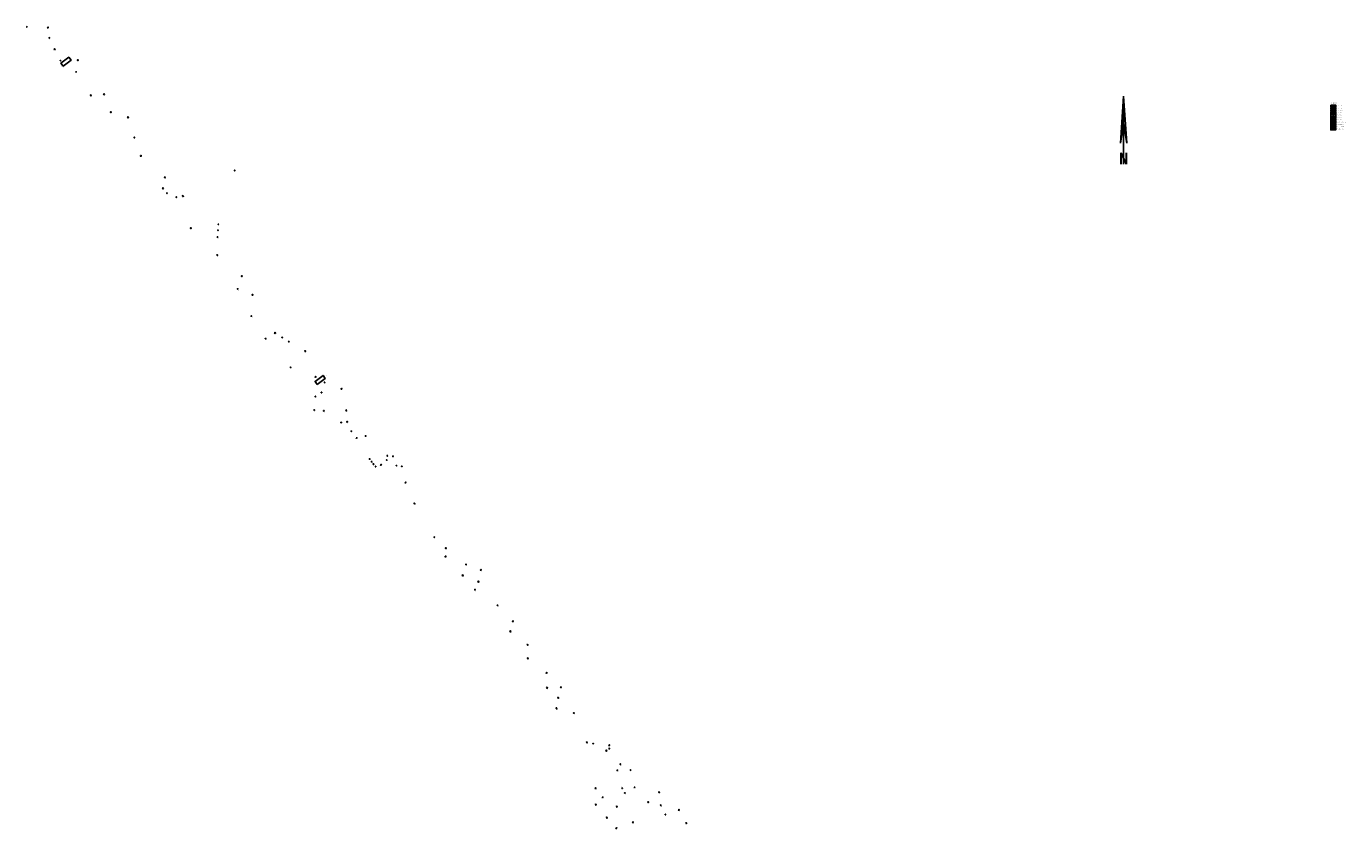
# Model space of a CAD drawing. Header units: metres. Extents: x 197064 to 198318, y 354815 to 355578.
import ezdxf

# ---------------------------------------------------------------- set-up
doc = ezdxf.new("R2010")
doc.units = ezdxf.units.M
for name, color, linetype in [('N-WE-MO-BODEM_GRONDONDERZOEK_ASFALTKERNBORING-G', 7, 'Continuous'), ('N-WE-MO-BODEM_GRONDONDERZOEK_BORING-G', 7, 'Continuous'), ('X-XX-AL-LEGENDA-G', 7, 'Continuous'), ('Z_ZZZ_Z_NOORDPIJL', 7, 'Continuous')]:
    doc.layers.add(name, color=color, linetype=linetype)
doc.styles.add('NLCS-ISO', font='NLCS-ISO.ttf')
doc.styles.get("Standard").update_dxf_attribs({"font": 'arial.ttf'})

# ---------------------------------------------------------------- blocks, each defined once
blk = doc.blocks.new('Noordpijl')
at = {"layer": 'Z_ZZZ_Z_NOORDPIJL'}
for p, q in [((-2.9, 20.1), (0, 64.8)), ((0, 0), (0, 64.8)), ((0, 64.8), (2.9, 20.1)), ((0, 38.8), (-2.9, 20.1)), ((2.9, 20.1), (0, 38.8)), ((-2.6, 0), (-2.6, 10.8)), ((-2.6, 0), (-2.6, 10.8)), ((-2.5, 0), (-2.5, 10.8)), ((-2.4, 0), (-2.4, 10.8)), ((-2.4, 10.8), (2.5, 0.5)), ((-2.4, 10.7), (2.5, 0.3)), ((-2.4, 10.5), (2.5, 0.2)), ((-2.4, 10.3), (2.5, 0)), ((2.5, 0), (2.5, 10.8)), ((2.5, 0), (2.5, 10.8)), ((2.6, 0), (2.6, 10.8)), ((2.7, 0), (2.7, 10.8))]:
    blk.add_line(p, q, dxfattribs=at)
blk.add_solid([(0, 64.8), (0, 38.8), (2.9, 20.1)], dxfattribs=at)
blk = doc.blocks.new('*U3')
at = {"color": 0}
blk.add_circle((0, 0), 0.75, dxfattribs=at)
at = {"color": 0, "style": 'NLCS-ISO'}
blk.add_attdef('NR', (0.9, -1.3), '', height=1.25, dxfattribs=at)
blk = doc.blocks.new('*U5')
blk.add_hatch(color=0).paths.add_polyline_path([(0.4, 0, 1), (-0.4, 0, 1)])
at = {"color": 0}
for radius in [0.75, 0.375]:
    blk.add_circle((0, 0), radius, dxfattribs=at)
at = {"color": 0, "style": 'NLCS-ISO'}
blk.add_attdef('NR', (0.9, -1.3), '', height=1.25, dxfattribs=at)
blk = doc.blocks.new('*U7')
for points in [[(0, 0), (-0.8, 0, 0.414214), (0, -0.8)], [(0, 0.8), (0, 0), (0.8, 0, 0.414214)]]:
    blk.add_hatch(color=0).paths.add_polyline_path(points)
h = blk.add_hatch(color=256)
h.dxf.hatch_style = 1
h.paths.add_polyline_path([(0, 0), (0, -0.8, 0.414214), (0.8, 0)])
at = {"color": 0}
for points in [[(-0.8, 0), (0.8, 0)], [(0, -0.8), (0, 0.8)]]:
    blk.add_lwpolyline(points, dxfattribs=at)
blk.add_circle((0, 0), 0.75, dxfattribs=at)
at = {"color": 0, "style": 'NLCS-ISO'}
blk.add_attdef('NR', (0.9, -1.3), '', height=1.25, dxfattribs=at)
blk = doc.blocks.new('*U9')
for points in [[(0, 0), (-0.8, 0, 0.414214), (0, -0.8)], [(0, 0.8), (0, 0), (0.8, 0, 0.414214)]]:
    blk.add_hatch(color=0).paths.add_polyline_path(points)
at = {"color": 0}
for points in [[(-0.8, 0), (0.8, 0)], [(0, -0.8), (0, 0.8)]]:
    blk.add_lwpolyline(points, dxfattribs=at)
blk.add_circle((0, 0), 0.75, dxfattribs=at)
at = {"color": 0, "style": 'NLCS-ISO'}
blk.add_attdef('NR', (0.9, -1.3), '', height=1.25, dxfattribs=at)
blk = doc.blocks.new('*U11')
h = blk.add_hatch(color=256)
h.dxf.hatch_style = 1
h.paths.add_polyline_path([(0, 0.8, 0.198912), (-0.5, 0.5, 0.668179), (0, -0.8)])
blk.add_lwpolyline([(0, -0.8), (0, 0.8)])
blk.add_circle((0, 0), 0.75)
at = {"color": 0, "style": 'NLCS-ISO'}
blk.add_attdef('NR', (0.9, -1.3), '', height=1.25, dxfattribs=at)
blk = doc.blocks.new('*U13')
blk.add_hatch(color=0).paths.add_polyline_path([(0, 0.8), (0, 0), (0.8, 0, 0.414214)])
at = {"color": 0}
for points in [[(-0.8, 0), (0.8, 0)], [(0, -0.8), (0, 0.8)]]:
    blk.add_lwpolyline(points, dxfattribs=at)
blk.add_circle((0, 0), 0.75, dxfattribs=at)
at = {"color": 0, "style": 'NLCS-ISO'}
blk.add_attdef('NR', (0.9, -1.3), '', height=1.25, dxfattribs=at)
blk = doc.blocks.new('*U14')
for points in [[(0, 0), (-0.8, 0, 0.414214), (0, -0.8)], [(0, 0.8), (0, 0), (0.8, 0, 0.414214)]]:
    blk.add_hatch(color=0).paths.add_polyline_path(points)
blk.add_lwpolyline([(-0.9, -0.9), (0.9, -0.9), (0.9, 0.9), (-0.9, 0.9)], close=True)
at = {"color": 0}
for points in [[(-0.8, 0), (0.8, 0)], [(0, -0.8), (0, 0.8)]]:
    blk.add_lwpolyline(points, dxfattribs=at)
blk.add_circle((0, 0), 0.75, dxfattribs=at)
at = {"color": 0, "style": 'NLCS-ISO'}
blk.add_attdef('NR', (0.9, -1.3), '', height=1.25, dxfattribs=at)
blk = doc.blocks.new('*U24')
at = {"color": 0}
blk.add_circle((0, 0), 0.75, dxfattribs=at)
at = {"color": 0, "style": 'NLCS-ISO'}
blk.add_attdef('NR', (-3.5, 0.4), '', height=1.25, dxfattribs=at)
blk = doc.blocks.new('*U26')
at = {"color": 0}
blk.add_circle((0, 0), 0.75, dxfattribs=at)
at = {"color": 0, "style": 'NLCS-ISO'}
blk.add_attdef('NR', (0.8, 0.6), '', height=1.25, dxfattribs=at)
blk = doc.blocks.new('*U25')
at = {"color": 0}
blk.add_circle((0, 0), 0.75, dxfattribs=at)
at = {"color": 0, "style": 'NLCS-ISO'}
blk.add_attdef('NR', (-3.2, -2), '', height=1.25, dxfattribs=at)
blk = doc.blocks.new('*U27')
at = {"color": 0}
blk.add_circle((0, 0), 0.75, dxfattribs=at)
at = {"color": 0, "style": 'NLCS-ISO'}
blk.add_attdef('NR', (-0.1, -2.3), '', height=1.25, dxfattribs=at)
blk = doc.blocks.new('*U15')
blk.add_hatch(color=0).paths.add_polyline_path([(0.4, 0, 1), (-0.4, 0, 1)])
blk.add_lwpolyline([(-0.9, -0.9), (0.8, -0.9), (0.8, 0.9), (-0.9, 0.9)], close=True)
at = {"color": 0}
for radius in [0.75, 0.375]:
    blk.add_circle((0, 0), radius, dxfattribs=at)
at = {"color": 0, "style": 'NLCS-ISO'}
blk.add_attdef('NR', (0.9, -1.3), '', height=1.25, dxfattribs=at)
blk = doc.blocks.new('*U20')
blk.add_hatch(color=0).paths.add_polyline_path([(0.4, 0, 1), (-0.4, 0, 1)])
blk.add_lwpolyline([(-0.9, -0.9), (0.8, -0.9), (0.8, 0.9), (-0.9, 0.9)], close=True)
at = {"color": 0}
for radius in [0.75, 0.375]:
    blk.add_circle((0, 0), radius, dxfattribs=at)
at = {"color": 0, "style": 'NLCS-ISO'}
blk.add_attdef('NR', (0.9, 0.8), '', height=1.25, dxfattribs=at)
blk = doc.blocks.new('*U23')
blk.add_hatch(color=0).paths.add_polyline_path([(0.4, 0, 1), (-0.4, 0, 1)])
at = {"color": 0}
for radius in [0.75, 0.375]:
    blk.add_circle((0, 0), radius, dxfattribs=at)
at = {"color": 0, "style": 'NLCS-ISO'}
blk.add_attdef('NR', (-3.4, -1.9), '', height=1.25, dxfattribs=at)
blk = doc.blocks.new('*U30')
blk.add_hatch(color=0).paths.add_polyline_path([(0.4, 0, 1), (-0.4, 0, 1)])
blk.add_lwpolyline([(-0.9, -0.9), (0.8, -0.9), (0.8, 0.9), (-0.9, 0.9)], close=True)
at = {"color": 0}
for radius in [0.75, 0.375]:
    blk.add_circle((0, 0), radius, dxfattribs=at)
at = {"color": 0, "style": 'NLCS-ISO'}
blk.add_attdef('NR', (-3.8, -2.2), '', height=1.25, dxfattribs=at)
blk = doc.blocks.new('*U28')
h = blk.add_hatch(color=256)
h.dxf.hatch_style = 1
h.paths.add_polyline_path([(0, 0.8, 0.198912), (-0.5, 0.5, 0.668179), (0, -0.8)])
blk.add_lwpolyline([(0, -0.8), (0, 0.8)])
blk.add_circle((0, 0), 0.75)
at = {"color": 0, "style": 'NLCS-ISO'}
blk.add_attdef('NR', (-3.5, 0.7), '', height=1.25, dxfattribs=at)
blk = doc.blocks.new('*U29')
h = blk.add_hatch(color=256)
h.dxf.hatch_style = 1
h.paths.add_polyline_path([(0, 0.8, 0.198912), (-0.5, 0.5, 0.668179), (0, -0.8)])
blk.add_lwpolyline([(0, -0.8), (0, 0.8)])
blk.add_circle((0, 0), 0.75)
at = {"color": 0, "style": 'NLCS-ISO'}
blk.add_attdef('NR', (-1.9, -2.2), '', height=1.25, dxfattribs=at)
blk = doc.blocks.new('*U17')
h = blk.add_hatch(color=256)
h.dxf.hatch_style = 1
h.paths.add_polyline_path([(0, 0.8, 0.198912), (-0.5, 0.5, 0.668179), (0, -0.8)])
blk.add_lwpolyline([(-0.9, -0.9), (0.9, -0.9), (0.9, 0.9), (-0.9, 0.9)], close=True)
blk.add_lwpolyline([(0, -0.8), (0, 0.8)])
blk.add_circle((0, 0), 0.75)
at = {"color": 0, "style": 'NLCS-ISO'}
blk.add_attdef('NR', (0.9, -1.3), '', height=1.25, dxfattribs=at)
blk = doc.blocks.new('*U16')
blk.add_hatch(color=0).paths.add_polyline_path([(0, 0.8), (0, 0), (0.8, 0, 0.414214)])
blk.add_lwpolyline([(-0.9, -0.9), (0.9, -0.9), (0.9, 0.9), (-0.9, 0.9)], close=True)
at = {"color": 0}
for points in [[(-0.8, 0), (0.8, 0)], [(0, -0.8), (0, 0.8)]]:
    blk.add_lwpolyline(points, dxfattribs=at)
blk.add_circle((0, 0), 0.75, dxfattribs=at)
at = {"color": 0, "style": 'NLCS-ISO'}
blk.add_attdef('NR', (0.9, -1.3), '', height=1.25, dxfattribs=at)
blk = doc.blocks.new('*U21')
blk.add_hatch(color=0).paths.add_polyline_path([(0.4, 0, 1), (-0.4, 0, 1)])
blk.add_lwpolyline([(-0.9, -0.9), (0.8, -0.9), (0.8, 0.9), (-0.9, 0.9)], close=True)
at = {"color": 0}
for radius in [0.75, 0.375]:
    blk.add_circle((0, 0), radius, dxfattribs=at)
at = {"color": 0, "style": 'NLCS-ISO'}
blk.add_attdef('NR', (1, 0.9), '', height=1.25, dxfattribs=at)
blk = doc.blocks.new('*U22')
for points in [[(0, 0), (-0.8, 0, 0.414214), (0, -0.8)], [(0, 0.8), (0, 0), (0.8, 0, 0.414214)]]:
    blk.add_hatch(color=0).paths.add_polyline_path(points)
at = {"color": 0}
for points in [[(-0.8, 0), (0.8, 0)], [(0, -0.8), (0, 0.8)]]:
    blk.add_lwpolyline(points, dxfattribs=at)
blk.add_circle((0, 0), 0.75, dxfattribs=at)
at = {"color": 0, "style": 'NLCS-ISO'}
blk.add_attdef('NR', (-3.5, -1.8), '', height=1.25, dxfattribs=at)
blk = doc.blocks.new('*U31')
h = blk.add_hatch(color=256)
h.dxf.hatch_style = 1
h.paths.add_polyline_path([(0, 0.8, 0.198912), (-0.5, 0.5, 0.668179), (0, -0.8)])
blk.add_lwpolyline([(-0.9, -0.9), (0.9, -0.9), (0.9, 0.9), (-0.9, 0.9)], close=True)
blk.add_lwpolyline([(0, -0.8), (0, 0.8)])
blk.add_circle((0, 0), 0.75)
at = {"color": 0, "style": 'NLCS-ISO'}
blk.add_attdef('NR', (-4, -2), '', height=1.25, dxfattribs=at)
blk = doc.blocks.new('*U19')
blk.add_lwpolyline([(-0.8, -0.8), (0, 0.8), (0.8, -0.8)], close=True)
at = {"color": 0, "style": 'NLCS-ISO'}
blk.add_attdef('NR', (0.9, -1.3), '', height=1.25, dxfattribs=at)
blk = doc.blocks.new('*U33')
h = blk.add_hatch(color=256)
h.dxf.hatch_style = 1
h.paths.add_polyline_path([(-0.5, 0.5, 0.198912), (-0.8, 0, 0.668179), (0.5, -0.5)])
blk.add_lwpolyline([(0.5, -0.5), (-0.5, 0.5)])
blk.add_circle((0, 0), 0.75)
at = {"color": 0, "style": 'NLCS-ISO'}
blk.add_attdef('NR', (0.9, -1.3), '', height=1.25, dxfattribs=at)
blk = doc.blocks.new('*U34')
h = blk.add_hatch(color=256)
h.dxf.hatch_style = 1
h.paths.add_polyline_path([(-0.5, 0.5, 0.198912), (-0.8, 0, 0.668179), (0.5, -0.5)])
blk.add_lwpolyline([(0.5, -0.5), (-0.5, 0.5)])
blk.add_circle((0, 0), 0.75)
at = {"color": 0, "style": 'NLCS-ISO'}
blk.add_attdef('NR', (-3.5, -1), '', height=1.25, dxfattribs=at)
blk = doc.blocks.new('*U35')
h = blk.add_hatch(color=256)
h.dxf.hatch_style = 1
h.paths.add_polyline_path([(-0.5, 0.5, 0.198912), (-0.8, 0, 0.668179), (0.5, -0.5)])
blk.add_lwpolyline([(-0.9, -0.9), (0.9, -0.9), (0.9, 0.9), (-0.9, 0.9)], close=True)
blk.add_lwpolyline([(0.5, -0.5), (-0.5, 0.5)])
blk.add_circle((0, 0), 0.75)
at = {"color": 0, "style": 'NLCS-ISO'}
blk.add_attdef('NR', (0.9, -1.3), '', height=1.25, dxfattribs=at)
blk = doc.blocks.new('*U36')
at = {"color": 0}
blk.add_circle((0, 0), 0.75, dxfattribs=at)
at = {"color": 0, "style": 'NLCS-ISO'}
blk.add_attdef('NR', (-3.5, 0.6), '', height=1.25, dxfattribs=at)

msp = doc.modelspace()

# ---------------------------------------------------------------- linework, layer by layer
at = {"layer": 'N-WE-MO-BODEM_GRONDONDERZOEK_BORING-G'}
for points in [[(197099.2, 355540.6), (197106.8, 355546.3), (197104.7, 355549.1), (197097.1, 355543.4)], [(197340.9, 355238.2), (197348.5, 355243.9), (197346.4, 355246.7), (197338.8, 355241)]]:
    msp.add_lwpolyline(points, close=True, dxfattribs=at)
at = {"layer": 'X-XX-AL-LEGENDA-G', "flags": 128}
for points in [[(198304.3, 355503.7), (198309.1, 355503.7), (198309.1, 355502.1), (198304.3, 355502.1)], [(198304.3, 355501.5), (198309.1, 355501.5), (198309.1, 355499.9), (198304.3, 355499.9)], [(198304.3, 355499.3), (198309.1, 355499.3), (198309.1, 355497.7), (198304.3, 355497.7)], [(198304.3, 355497.1), (198309.1, 355497.1), (198309.1, 355495.5), (198304.3, 355495.5)], [(198304.3, 355494.9), (198309.1, 355494.9), (198309.1, 355493.3), (198304.3, 355493.3)], [(198304.3, 355492.7), (198309.1, 355492.7), (198309.1, 355491.1), (198304.3, 355491.1)], [(198304.3, 355490.5), (198309.1, 355490.5), (198309.1, 355488.9), (198304.3, 355488.9)], [(198304.3, 355488.3), (198309.1, 355488.3), (198309.1, 355486.7), (198304.3, 355486.7)], [(198304.3, 355486.1), (198309.1, 355486.1), (198309.1, 355484.5), (198304.3, 355484.5)], [(198304.3, 355483.9), (198309.1, 355483.9), (198309.1, 355482.3), (198304.3, 355482.3)], [(198304.3, 355481.7), (198309.1, 355481.7), (198309.1, 355480.1), (198304.3, 355480.1)]]:
    msp.add_lwpolyline(points, close=True, dxfattribs=at)
at = {"layer": 'X-XX-AL-LEGENDA-G'}
msp.add_lwpolyline([(198304.3, 355485.3), (198309.1, 355485.3)], dxfattribs=at)
for points in [[(198305.8, 355480.6), (198307.7, 355480.6), (198307.7, 355481.3), (198305.8, 355481.3)], [(198306.4, 355482.8), (198307.1, 355482.8), (198307.1, 355483.5), (198306.4, 355483.5)]]:
    msp.add_lwpolyline(points, close=True, dxfattribs=at)

# ---------------------------------------------------------------- block references
msp.add_blockref('Noordpijl', (198107.4, 355447.5))
at = {"layer": 'N-WE-MO-BODEM_GRONDONDERZOEK_ASFALTKERNBORING-G', "xscale": 0.4, "yscale": 0.4, "zscale": 0.4, "rotation": 307.9999999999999}
for p, values in [((197064.8, 355578.1), {'NR': '096'}), ((197086.2, 355567.7), {'NR': '097'}), ((197198, 355420), {'NR': '099'}), ((197313.8, 355278.8), {'NR': '098'}), ((197378.3, 355187.2), {'NR': '100'}), ((197452.1, 355093), {'NR': '052'}), ((197572.6, 354950.3), {'NR': '101'}), ((197618.5, 354892), {'NR': '102'}), ((197626.1, 354871.3), {'NR': '078'}), ((197642.4, 354855.1), {'NR': '077'}), ((197612.2, 354845.6), {'NR': '082'}), ((197667.4, 354838.2), {'NR': '095'})]:
    msp.add_blockref('*U19', p, dxfattribs=at).add_auto_attribs(values)
at = {"layer": 'N-WE-MO-BODEM_GRONDONDERZOEK_BORING-G', "xscale": 0.4, "yscale": 0.4, "zscale": 0.4, "rotation": 307.9999999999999}
for name, p, values in [('*U14', (197084.8, 355577.4), {'NR': '001'}), ('*U15', (197091.3, 355556.8), {'NR': '002'}), ('*U5', (197096.7, 355546), {'NR': '003'}), ('*U15', (197113.1, 355546.4), {'NR': '004'}), ('*U33', (197111.6, 355535.2), {'NR': '005'}), ('*U15', (197125.6, 355512.9), {'NR': '006'}), ('*U15', (197138.2, 355513.9), {'NR': '007'}), ('*U14', (197144.5, 355497), {'NR': '008'}), ('*U15', (197161, 355492), {'NR': '009'}), ('*U5', (197167, 355472.9), {'NR': '010'}), ('*U15', (197173.2, 355455.4), {'NR': '011'}), ('*U13', (197262.3, 355441.5), {'NR': '017'}), ('*U15', (197194.2, 355424.5), {'NR': '013'}), ('*U15', (197196, 355435), {'NR': '012'}), ('*U34', (197206.9, 355416.1), {'NR': '014'}), ('*U20', (197213.1, 355417.2), {'NR': '015'}), ('*U15', (197220.6, 355386.7), {'NR': '016'}), ('*U3', (197246.9, 355390.3), {'NR': '088'}), ('*U3', (197246, 355378.2), {'NR': '090'}), ('*U3', (197246.5, 355384.7), {'NR': '089'}), ('*U16', (197245.8, 355361.1), {'NR': '018'}), ('*U15', (197269, 355341.1), {'NR': '019'}), ('*U5', (197265.2, 355328.9), {'NR': '020'}), ('*U35', (197279.3, 355323.3), {'NR': '021'}), ('*U13', (197278.2, 355303.1), {'NR': '022'}), ('*U21', (197300.7, 355287), {'NR': '027'}), ('*U9', (197291.7, 355281.7), {'NR': '023'}), ('*U5', (197307.5, 355282.8), {'NR': '028'}), ('*U15', (197329.4, 355269.8), {'NR': '029'}), ('*U9', (197315.5, 355254.3), {'NR': '024'}), ('*U15', (197339.3, 355245.3), {'NR': '030'}), ('*U5', (197347.8, 355240.1), {'NR': '031'}), ('*U13', (197339.1, 355226.6), {'NR': '025'}), ('*U5', (197344.9, 355230.4), {'NR': '032'}), ('*U15', (197363.8, 355234), {'NR': '034'}), ('*U22', (197338, 355213.7), {'NR': '026'}), ('*U5', (197347.1, 355213), {'NR': '033'}), ('*U15', (197368.4, 355213.5), {'NR': '035'}), ('*U23', (197363.6, 355201.9), {'NR': '036'}), ('*U17', (197369.1, 355202.6), {'NR': '037'}), ('*U5', (197373.3, 355193.6), {'NR': '038'}), ('*U5', (197386.9, 355189.1), {'NR': '039'}), ('*U24', (197390.7, 355167.2), {'NR': '091'}), ('*U26', (197392.6, 355164.7), {'NR': '092'}), ('*U25', (197394.3, 355162.3), {'NR': '093'}), ('*U17', (197401.4, 355161.7), {'NR': '045'}), ('*U11', (197406.9, 355166.2), {'NR': '044'}), ('*U28', (197407.5, 355170.3), {'NR': '043'}), ('*U11', (197412.9, 355169.8), {'NR': '040'}), ('*U29', (197416.1, 355161), {'NR': '041'}), ('*U27', (197396.3, 355160.1), {'NR': '094'}), ('*U11', (197421.3, 355160.2), {'NR': '042'}), ('*U15', (197424.8, 355144.8), {'NR': '046'}), ('*U17', (197433.2, 355124.9), {'NR': '047'}), ('*U15', (197462.8, 355074.5), {'NR': '049'}), ('*U17', (197463.1, 355082.4), {'NR': '048'}), ('*U5', (197482.3, 355067), {'NR': '050'}), ('*U14', (197496.4, 355061.8), {'NR': '051'}), ('*U15', (197479.1, 355056.6), {'NR': '053'}), ('*U17', (197494, 355050.6), {'NR': '054'}), ('*U5', (197490.8, 355043), {'NR': '055'}), ('*U5', (197512.2, 355028.2), {'NR': '056'}), ('*U15', (197526.8, 355013), {'NR': '057'}), ('*U17', (197524.4, 355003.4), {'NR': '058'}), ('*U15', (197540.8, 354990.6), {'NR': '059'}), ('*U15', (197541, 354977.7), {'NR': '060'}), ('*U17', (197558.9, 354963.9), {'NR': '061'}), ('*U15', (197559.3, 354949.8), {'NR': '062'}), ('*U15', (197569.9, 354940.2), {'NR': '063'}), ('*U15', (197568.3, 354930.2), {'NR': '064'}), ('*U11', (197584.8, 354925.8), {'NR': '065'}), ('*U30', (197597.2, 354897.9), {'NR': '066'}), ('*U5', (197603.1, 354896.7), {'NR': '067'}), ('*U17', (197615.6, 354890), {'NR': '069'}), ('*U15', (197618.4, 354895.1), {'NR': '068'}), ('*U5', (197629, 354877.1), {'NR': '070'}), ('*U11', (197638.7, 354871.5), {'NR': '071'}), ('*U15', (197605.5, 354854.2), {'NR': '079'}), ('*U36', (197630.8, 354854.2), {'NR': '080'}), ('*U11', (197633.2, 354849.8), {'NR': '081'}), ('*U15', (197665.8, 354850.4), {'NR': '072'}), ('*U17', (197605.6, 354838.6), {'NR': '085'}), ('*U15', (197625.6, 354836.7), {'NR': '083'}), ('*U31', (197655.5, 354841), {'NR': '076'}), ('*U17', (197616.1, 354826.3), {'NR': '086'}), ('*U15', (197640.9, 354821.9), {'NR': '084'}), ('*U5', (197671.8, 354829.3), {'NR': '074'}), ('*U15', (197684.7, 354833.6), {'NR': '073'}), ('*U17', (197625.1, 354816.3), {'NR': '087'}), ('*U15', (197691.6, 354821.1), {'NR': '075'})]:
    msp.add_blockref(name, p, dxfattribs=at).add_auto_attribs(values)
at = {"layer": 'X-XX-AL-LEGENDA-G', "xscale": 0.4, "yscale": 0.4, "zscale": 0.4}
for name, p in [('*U3', (198306.7, 355502.9)), ('*U5', (198306.7, 355500.7)), ('*U7', (198306.7, 355498.5)), ('*U9', (198306.7, 355496.3)), ('*U33', (198306.7, 355494.1)), ('*U11', (198306.7, 355491.9)), ('*U13', (198306.7, 355489.7)), ('*U19', (198306.7, 355487.5))]:
    msp.add_blockref(name, p, dxfattribs=at).add_auto_attribs({'NR': 'Nr.'})

# ---------------------------------------------------------------- texts
at = {"layer": 'N-WE-MO-BODEM_GRONDONDERZOEK_BORING-G', "char_height": 0.5, "attachment_point": 1}
for s, width, insert in [('SL003', 9.882, (197097.6, 355540.1)), ('SL030', 14.179, (197347.6, 355246.5))]:
    msp.add_mtext_dynamic_manual_height_columns(s, width=width, gutter_width=12.5, heights=[0], dxfattribs=dict(at, insert=insert))
at = {"layer": 'X-XX-AL-LEGENDA-G', "width": 20, "attachment_point": 4, "style": 'NLCS-ISO'}
for s, insert, char_height in [('Legenda', (198304.3, 355505.7), 1), ('Boring 1,0m-mv', (198310.1, 355502.9), 0.5), ('Boring 1,5m-mv', (198310.1, 355500.7), 0.5), ('Separate asfaltkernboring', (198310.1, 355487.5), 0.5), ('Boring 2,0m-mv', (198310.1, 355498.5), 0.5), ('Boring 2,5m-mv', (198310.1, 355496.3), 0.5), ('Boring 3,5m-mv', (198310.1, 355494.1), 0.5), ('Boring 4,0m-mv', (198310.1, 355491.9), 0.5), ('Boring 6,0m-mv', (198310.1, 355489.7), 0.5), ('Onderzoekslocatie', (198310.1, 355485.3), 0.5), ('Asbestsleuf (200x30x cm)', (198310.1, 355480.9), 0.5), ('Proefgat (30x30 cm)', (198310.1, 355483.1), 0.5)]:
    msp.add_mtext(s, dxfattribs=dict(at, insert=insert, char_height=char_height))

doc.saveas('drawing.dxf')
